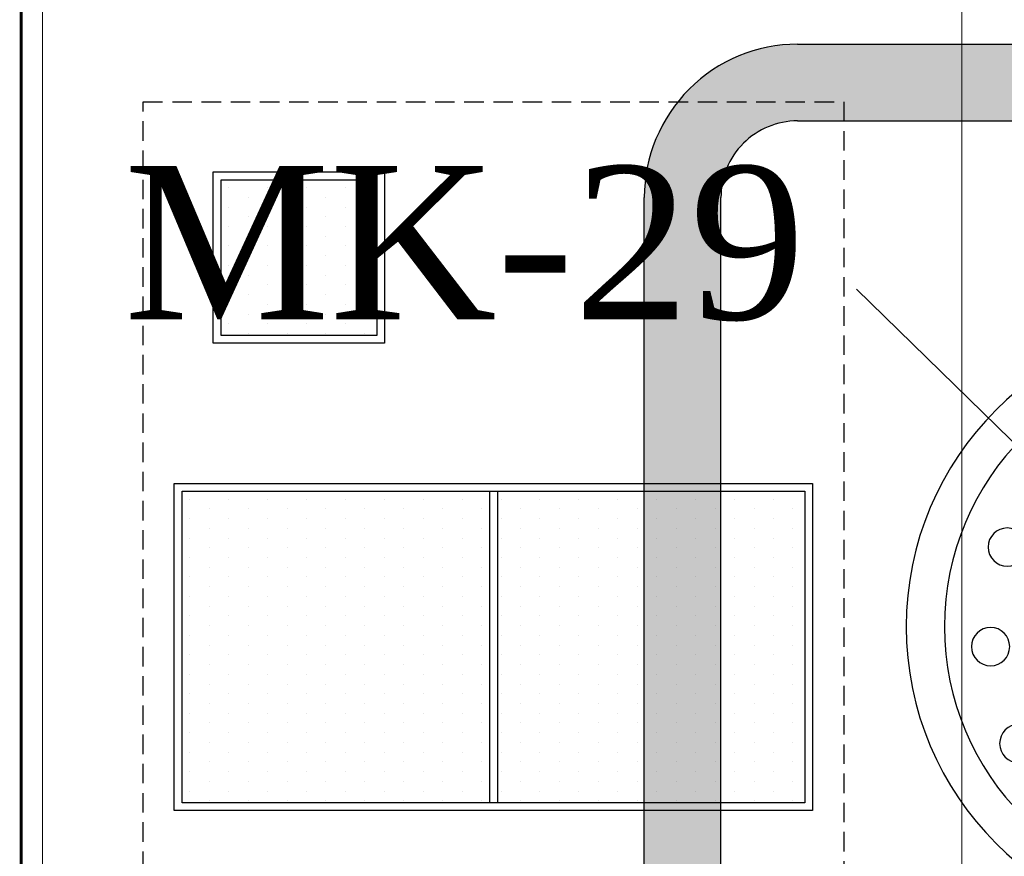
# Model space of a CAD drawing. Header units: millimetres. Extents: x 1277566 to 1493426, y 1039116 to 1145896.
# Tile 123 of 151: x 1402946 to 1403267, y 1136034 to 1136307. Entities that reach past the tile are written whole.
import ezdxf

# ---------------------------------------------------------------- set-up
doc = ezdxf.new("R2010")
doc.units = ezdxf.units.MM
doc.linetypes.add('Hidden', pattern=[9.524999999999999, 6.35, -3.175])
for name, color, linetype, lineweight in [('CKD Dimensions', 3, 'Continuous', 0), ('CKD Equipments', 252, 'Continuous', 0), ('L6', 252, 'Continuous', 13)]:
    doc.layers.add(name, color=color, linetype=linetype, lineweight=lineweight)
for name, color, linetype in [('CKD Plumbing', 6, 'Continuous'), ('CON', 3, 'Continuous'), ('EQUI.', 4, 'Continuous'), ('Equipment Name', 8, 'Continuous')]:
    doc.layers.add(name, color=color, linetype=linetype)
doc.styles.add('CKD_Dimension Text', font='BOOKOS.TTF')

# ---------------------------------------------------------------- blocks, each defined once
blk = doc.blocks.new('G$C92792038')
at = {"layer": 'CKD Dimensions'}
h = blk.add_hatch(color=61, dxfattribs=at)
h.dxf.hatch_style = 1
edge = h.paths.add_edge_path()
edge.add_line((50, 400.0000000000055), (300, 400.0000000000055))
edge.add_arc((300, 350.0000000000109), 50, 359.99999999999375, 90, ccw=False)
edge.add_line((350, 350.0000000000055), (350, 50.00000000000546))
edge.add_arc((300, 50), 49.99999999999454, 269.99999999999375, 360, ccw=False)
edge.add_line((300, 5.456968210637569e-12), (50, 5.456968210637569e-12))
edge.add_arc((50, 50), 50, 179.9999999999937, 270, ccw=False)
edge.add_line((0, 50.00000000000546), (0, 350.0000000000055))
edge.add_arc((50, 350.0000000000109), 49.99999999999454, 89.99999999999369, 180, ccw=False)
edge = h.paths.add_edge_path(flags=16)
edge.add_arc((299.9999999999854, 50.00000000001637), 25.00000000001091, 270.0000000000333, 359.999999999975)
edge.add_line((325, 50.00000000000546), (325, 350.0000000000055))
edge.add_arc((299.9999999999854, 349.9999999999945), 25.00000000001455, 0, 89.99999999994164)
edge.add_line((300, 375.0000000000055), (50, 375.0000000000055))
edge.add_arc((50.00000000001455, 349.9999999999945), 25.00000000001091, 90.00000000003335, 179.999999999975)
edge.add_line((25, 350.0000000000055), (25, 50.00000000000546))
edge.add_arc((50.00000000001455, 50.00000000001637), 25.00000000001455, 180, 269.9999999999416)
edge.add_line((50, 25.00000000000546), (300, 25.00000000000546))
at = {"layer": 'EQUI.'}
for p, q in [((325, 350.0000000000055), (325, 50.00000000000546)), ((350, 350.0000000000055), (350, 50.00000000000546)), ((300, 25.00000000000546), (50, 25.00000000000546)), ((300, 5.456968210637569e-12), (50, 5.456968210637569e-12))]:
    blk.add_line(p, q, dxfattribs=at)
blk.add_lwpolyline([(280.8000880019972, 79.89890073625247), (184.6289571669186, 173.7314953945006)], dxfattribs=at)
blk.add_lwpolyline([(280.8000880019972, 79.89890073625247), (184.6289571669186, 173.7314953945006)], dxfattribs=at)
blk.add_lwpolyline([(280.8000880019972, 79.89890073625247), (184.6289571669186, 173.7314953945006)], dxfattribs=at)
blk.add_lwpolyline([(280.8000880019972, 79.89890073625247), (184.6289571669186, 173.7314953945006)], dxfattribs=at)
for radius in [50, 25]:
    blk.add_arc((300, 50.00000000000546), radius, 270, 0, dxfattribs=at)
blk = doc.blocks.new('*X78')
at = {"color": 0}
for p, q in [((9.2375, 3.675), (9.2375, 3.675)), ((9.262500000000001, 3.675), (9.262500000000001, 3.675)), ((9.287500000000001, 3.675), (9.287500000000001, 3.675)), ((9.312500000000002, 3.675), (9.312500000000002, 3.675)), ((9.337500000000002, 3.675), (9.337500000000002, 3.675)), ((9.362500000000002, 3.675), (9.362500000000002, 3.675)), ((9.387500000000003, 3.675), (9.387500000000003, 3.675)), ((9.412500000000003, 3.675), (9.412500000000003, 3.675)), ((9.437500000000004, 3.675), (9.437500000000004, 3.675)), ((9.462500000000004, 3.675), (9.462500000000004, 3.675)), ((9.487500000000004, 3.675), (9.487500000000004, 3.675)), ((9.512500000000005, 3.675), (9.512500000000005, 3.675)), ((9.537500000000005, 3.675), (9.537500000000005, 3.675)), ((9.562500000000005, 3.675), (9.562500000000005, 3.675)), ((9.587500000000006, 3.675), (9.587500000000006, 3.675)), ((9.612500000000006, 3.675), (9.612500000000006, 3.675)), ((9.225, 3.65), (9.225, 3.65)), ((9.25, 3.65), (9.25, 3.65)), ((9.275, 3.65), (9.275, 3.65)), ((9.3, 3.65), (9.3, 3.65)), ((9.325000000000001, 3.65), (9.325000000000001, 3.65)), ((9.350000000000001, 3.65), (9.350000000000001, 3.65)), ((9.375000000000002, 3.65), (9.375000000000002, 3.65)), ((9.400000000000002, 3.65), (9.400000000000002, 3.65)), ((9.425000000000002, 3.65), (9.425000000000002, 3.65)), ((9.450000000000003, 3.65), (9.450000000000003, 3.65)), ((9.475000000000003, 3.65), (9.475000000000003, 3.65)), ((9.500000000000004, 3.65), (9.500000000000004, 3.65)), ((9.525000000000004, 3.65), (9.525000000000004, 3.65)), ((9.550000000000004, 3.65), (9.550000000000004, 3.65)), ((9.575000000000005, 3.65), (9.575000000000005, 3.65)), ((9.600000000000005, 3.65), (9.600000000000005, 3.65)), ((9.2375, 3.625), (9.2375, 3.625)), ((9.262500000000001, 3.625), (9.262500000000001, 3.625)), ((9.287500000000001, 3.625), (9.287500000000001, 3.625)), ((9.312500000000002, 3.625), (9.312500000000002, 3.625)), ((9.337500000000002, 3.625), (9.337500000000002, 3.625)), ((9.362500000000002, 3.625), (9.362500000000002, 3.625)), ((9.387500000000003, 3.625), (9.387500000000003, 3.625)), ((9.412500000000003, 3.625), (9.412500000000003, 3.625)), ((9.437500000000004, 3.625), (9.437500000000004, 3.625)), ((9.462500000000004, 3.625), (9.462500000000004, 3.625)), ((9.487500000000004, 3.625), (9.487500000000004, 3.625)), ((9.512500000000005, 3.625), (9.512500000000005, 3.625)), ((9.537500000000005, 3.625), (9.537500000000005, 3.625)), ((9.562500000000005, 3.625), (9.562500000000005, 3.625)), ((9.587500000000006, 3.625), (9.587500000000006, 3.625)), ((9.612500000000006, 3.625), (9.612500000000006, 3.625)), ((9.225, 3.6), (9.225, 3.6)), ((9.25, 3.6), (9.25, 3.6)), ((9.275, 3.6), (9.275, 3.6)), ((9.3, 3.6), (9.3, 3.6)), ((9.325000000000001, 3.6), (9.325000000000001, 3.6)), ((9.350000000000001, 3.6), (9.350000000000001, 3.6)), ((9.375000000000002, 3.6), (9.375000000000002, 3.6)), ((9.400000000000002, 3.6), (9.400000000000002, 3.6)), ((9.425000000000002, 3.6), (9.425000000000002, 3.6)), ((9.450000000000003, 3.6), (9.450000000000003, 3.6)), ((9.475000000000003, 3.6), (9.475000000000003, 3.6)), ((9.500000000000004, 3.6), (9.500000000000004, 3.6)), ((9.525000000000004, 3.6), (9.525000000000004, 3.6)), ((9.550000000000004, 3.6), (9.550000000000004, 3.6)), ((9.575000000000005, 3.6), (9.575000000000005, 3.6)), ((9.600000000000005, 3.6), (9.600000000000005, 3.6)), ((9.2375, 3.575), (9.2375, 3.575)), ((9.262500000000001, 3.575), (9.262500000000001, 3.575)), ((9.287500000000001, 3.575), (9.287500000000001, 3.575)), ((9.312500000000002, 3.575), (9.312500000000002, 3.575)), ((9.337500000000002, 3.575), (9.337500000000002, 3.575)), ((9.362500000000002, 3.575), (9.362500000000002, 3.575)), ((9.387500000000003, 3.575), (9.387500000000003, 3.575)), ((9.412500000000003, 3.575), (9.412500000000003, 3.575)), ((9.437500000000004, 3.575), (9.437500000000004, 3.575)), ((9.462500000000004, 3.575), (9.462500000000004, 3.575)), ((9.487500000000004, 3.575), (9.487500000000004, 3.575)), ((9.512500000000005, 3.575), (9.512500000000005, 3.575)), ((9.537500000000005, 3.575), (9.537500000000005, 3.575)), ((9.562500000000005, 3.575), (9.562500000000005, 3.575)), ((9.587500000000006, 3.575), (9.587500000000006, 3.575)), ((9.612500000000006, 3.575), (9.612500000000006, 3.575)), ((9.225000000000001, 3.55), (9.225000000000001, 3.55)), ((9.250000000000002, 3.55), (9.250000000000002, 3.55)), ((9.275000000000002, 3.55), (9.275000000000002, 3.55)), ((9.300000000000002, 3.55), (9.300000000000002, 3.55)), ((9.325000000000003, 3.55), (9.325000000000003, 3.55)), ((9.350000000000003, 3.55), (9.350000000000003, 3.55)), ((9.375000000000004, 3.55), (9.375000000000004, 3.55)), ((9.400000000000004, 3.55), (9.400000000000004, 3.55)), ((9.425000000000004, 3.55), (9.425000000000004, 3.55)), ((9.450000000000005, 3.55), (9.450000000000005, 3.55)), ((9.475000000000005, 3.55), (9.475000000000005, 3.55)), ((9.500000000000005, 3.55), (9.500000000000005, 3.55)), ((9.525000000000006, 3.55), (9.525000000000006, 3.55)), ((9.550000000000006, 3.55), (9.550000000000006, 3.55)), ((9.575000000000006, 3.55), (9.575000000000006, 3.55)), ((9.600000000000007, 3.55), (9.600000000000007, 3.55)), ((9.2375, 3.525000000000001), (9.2375, 3.525000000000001)), ((9.262500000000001, 3.525000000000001), (9.262500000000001, 3.525000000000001)), ((9.287500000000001, 3.525000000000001), (9.287500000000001, 3.525000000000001)), ((9.312500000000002, 3.525000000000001), (9.312500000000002, 3.525000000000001)), ((9.337500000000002, 3.525000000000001), (9.337500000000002, 3.525000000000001)), ((9.362500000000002, 3.525000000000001), (9.362500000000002, 3.525000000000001)), ((9.387500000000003, 3.525000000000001), (9.387500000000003, 3.525000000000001)), ((9.412500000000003, 3.525000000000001), (9.412500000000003, 3.525000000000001)), ((9.437500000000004, 3.525000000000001), (9.437500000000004, 3.525000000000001)), ((9.462500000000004, 3.525000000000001), (9.462500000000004, 3.525000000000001)), ((9.487500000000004, 3.525000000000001), (9.487500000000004, 3.525000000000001)), ((9.512500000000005, 3.525000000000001), (9.512500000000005, 3.525000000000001)), ((9.537500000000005, 3.525000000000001), (9.537500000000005, 3.525000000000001)), ((9.562500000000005, 3.525000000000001), (9.562500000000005, 3.525000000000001)), ((9.587500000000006, 3.525000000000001), (9.587500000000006, 3.525000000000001)), ((9.612500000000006, 3.525000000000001), (9.612500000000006, 3.525000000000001)), ((9.225, 3.5), (9.225, 3.5)), ((9.25, 3.5), (9.25, 3.5)), ((9.275, 3.5), (9.275, 3.5)), ((9.3, 3.5), (9.3, 3.5)), ((9.325000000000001, 3.5), (9.325000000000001, 3.5)), ((9.350000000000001, 3.5), (9.350000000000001, 3.5)), ((9.375000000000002, 3.5), (9.375000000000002, 3.5)), ((9.400000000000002, 3.5), (9.400000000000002, 3.5)), ((9.425000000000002, 3.5), (9.425000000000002, 3.5)), ((9.450000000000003, 3.5), (9.450000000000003, 3.5)), ((9.475000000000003, 3.5), (9.475000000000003, 3.5)), ((9.500000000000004, 3.5), (9.500000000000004, 3.5)), ((9.525000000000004, 3.5), (9.525000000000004, 3.5)), ((9.550000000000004, 3.5), (9.550000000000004, 3.5)), ((9.575000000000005, 3.5), (9.575000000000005, 3.5)), ((9.600000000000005, 3.5), (9.600000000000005, 3.5)), ((9.2375, 3.475), (9.2375, 3.475)), ((9.262500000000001, 3.475), (9.262500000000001, 3.475)), ((9.287500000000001, 3.475), (9.287500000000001, 3.475)), ((9.312500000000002, 3.475), (9.312500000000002, 3.475)), ((9.337500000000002, 3.475), (9.337500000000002, 3.475)), ((9.362500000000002, 3.475), (9.362500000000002, 3.475)), ((9.387500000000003, 3.475), (9.387500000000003, 3.475)), ((9.412500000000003, 3.475), (9.412500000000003, 3.475)), ((9.437500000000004, 3.475), (9.437500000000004, 3.475)), ((9.462500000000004, 3.475), (9.462500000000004, 3.475)), ((9.487500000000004, 3.475), (9.487500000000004, 3.475)), ((9.512500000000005, 3.475), (9.512500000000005, 3.475)), ((9.537500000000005, 3.475), (9.537500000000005, 3.475)), ((9.562500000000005, 3.475), (9.562500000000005, 3.475)), ((9.587500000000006, 3.475), (9.587500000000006, 3.475)), ((9.612500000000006, 3.475), (9.612500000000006, 3.475)), ((9.225, 3.45), (9.225, 3.45)), ((9.25, 3.45), (9.25, 3.45)), ((9.275, 3.45), (9.275, 3.45)), ((9.3, 3.45), (9.3, 3.45)), ((9.325000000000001, 3.45), (9.325000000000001, 3.45)), ((9.350000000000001, 3.45), (9.350000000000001, 3.45)), ((9.375000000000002, 3.45), (9.375000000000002, 3.45)), ((9.400000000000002, 3.45), (9.400000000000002, 3.45)), ((9.425000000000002, 3.45), (9.425000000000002, 3.45)), ((9.450000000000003, 3.45), (9.450000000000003, 3.45)), ((9.475000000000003, 3.45), (9.475000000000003, 3.45)), ((9.500000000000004, 3.45), (9.500000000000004, 3.45)), ((9.525000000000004, 3.45), (9.525000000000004, 3.45)), ((9.550000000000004, 3.45), (9.550000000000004, 3.45)), ((9.575000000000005, 3.45), (9.575000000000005, 3.45)), ((9.600000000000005, 3.45), (9.600000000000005, 3.45)), ((9.2375, 3.425), (9.2375, 3.425)), ((9.262500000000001, 3.425), (9.262500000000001, 3.425)), ((9.287500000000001, 3.425), (9.287500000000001, 3.425)), ((9.312500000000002, 3.425), (9.312500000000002, 3.425)), ((9.337500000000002, 3.425), (9.337500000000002, 3.425)), ((9.362500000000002, 3.425), (9.362500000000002, 3.425)), ((9.387500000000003, 3.425), (9.387500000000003, 3.425)), ((9.412500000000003, 3.425), (9.412500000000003, 3.425)), ((9.437500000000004, 3.425), (9.437500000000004, 3.425)), ((9.462500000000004, 3.425), (9.462500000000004, 3.425)), ((9.487500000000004, 3.425), (9.487500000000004, 3.425)), ((9.512500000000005, 3.425), (9.512500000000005, 3.425)), ((9.537500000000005, 3.425), (9.537500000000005, 3.425)), ((9.562500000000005, 3.425), (9.562500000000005, 3.425)), ((9.587500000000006, 3.425), (9.587500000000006, 3.425)), ((9.612500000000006, 3.425), (9.612500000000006, 3.425)), ((9.225, 3.4), (9.225, 3.4)), ((9.25, 3.4), (9.25, 3.4)), ((9.275, 3.4), (9.275, 3.4)), ((9.3, 3.4), (9.3, 3.4)), ((9.325000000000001, 3.4), (9.325000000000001, 3.4)), ((9.350000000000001, 3.4), (9.350000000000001, 3.4)), ((9.375000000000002, 3.4), (9.375000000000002, 3.4)), ((9.400000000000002, 3.4), (9.400000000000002, 3.4)), ((9.425000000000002, 3.4), (9.425000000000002, 3.4)), ((9.450000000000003, 3.4), (9.450000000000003, 3.4)), ((9.475000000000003, 3.4), (9.475000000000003, 3.4)), ((9.500000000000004, 3.4), (9.500000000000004, 3.4)), ((9.525000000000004, 3.4), (9.525000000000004, 3.4)), ((9.550000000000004, 3.4), (9.550000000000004, 3.4)), ((9.575000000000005, 3.4), (9.575000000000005, 3.4)), ((9.600000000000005, 3.4), (9.600000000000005, 3.4)), ((9.2375, 3.375), (9.2375, 3.375)), ((9.262500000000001, 3.375), (9.262500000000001, 3.375)), ((9.287500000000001, 3.375), (9.287500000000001, 3.375)), ((9.312500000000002, 3.375), (9.312500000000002, 3.375)), ((9.337500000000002, 3.375), (9.337500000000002, 3.375)), ((9.362500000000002, 3.375), (9.362500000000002, 3.375)), ((9.387500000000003, 3.375), (9.387500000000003, 3.375)), ((9.412500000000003, 3.375), (9.412500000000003, 3.375)), ((9.437500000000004, 3.375), (9.437500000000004, 3.375)), ((9.462500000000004, 3.375), (9.462500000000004, 3.375)), ((9.487500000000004, 3.375), (9.487500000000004, 3.375)), ((9.512500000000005, 3.375), (9.512500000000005, 3.375)), ((9.537500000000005, 3.375), (9.537500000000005, 3.375)), ((9.562500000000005, 3.375), (9.562500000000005, 3.375)), ((9.587500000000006, 3.375), (9.587500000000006, 3.375)), ((9.612500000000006, 3.375), (9.612500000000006, 3.375)), ((9.225, 3.35), (9.225, 3.35)), ((9.25, 3.35), (9.25, 3.35)), ((9.275, 3.35), (9.275, 3.35)), ((9.3, 3.35), (9.3, 3.35)), ((9.325000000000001, 3.35), (9.325000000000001, 3.35)), ((9.350000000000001, 3.35), (9.350000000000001, 3.35)), ((9.375000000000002, 3.35), (9.375000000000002, 3.35)), ((9.400000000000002, 3.35), (9.400000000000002, 3.35)), ((9.425000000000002, 3.35), (9.425000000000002, 3.35)), ((9.450000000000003, 3.35), (9.450000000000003, 3.35)), ((9.475000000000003, 3.35), (9.475000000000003, 3.35)), ((9.500000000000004, 3.35), (9.500000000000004, 3.35)), ((9.525000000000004, 3.35), (9.525000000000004, 3.35)), ((9.550000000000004, 3.35), (9.550000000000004, 3.35)), ((9.575000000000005, 3.35), (9.575000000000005, 3.35)), ((9.600000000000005, 3.35), (9.600000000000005, 3.35)), ((9.2375, 3.325), (9.2375, 3.325)), ((9.262500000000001, 3.325), (9.262500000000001, 3.325)), ((9.287500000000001, 3.325), (9.287500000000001, 3.325)), ((9.312500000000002, 3.325), (9.312500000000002, 3.325)), ((9.337500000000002, 3.325), (9.337500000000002, 3.325)), ((9.362500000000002, 3.325), (9.362500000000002, 3.325)), ((9.387500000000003, 3.325), (9.387500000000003, 3.325)), ((9.412500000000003, 3.325), (9.412500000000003, 3.325)), ((9.437500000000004, 3.325), (9.437500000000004, 3.325)), ((9.462500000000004, 3.325), (9.462500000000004, 3.325)), ((9.487500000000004, 3.325), (9.487500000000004, 3.325)), ((9.512500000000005, 3.325), (9.512500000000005, 3.325)), ((9.537500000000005, 3.325), (9.537500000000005, 3.325)), ((9.562500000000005, 3.325), (9.562500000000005, 3.325)), ((9.587500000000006, 3.325), (9.587500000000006, 3.325)), ((9.612500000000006, 3.325), (9.612500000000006, 3.325)), ((9.225000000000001, 3.3), (9.225000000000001, 3.3)), ((9.250000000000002, 3.3), (9.250000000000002, 3.3)), ((9.275000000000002, 3.3), (9.275000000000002, 3.3)), ((9.300000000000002, 3.3), (9.300000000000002, 3.3)), ((9.325000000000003, 3.3), (9.325000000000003, 3.3)), ((9.350000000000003, 3.3), (9.350000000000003, 3.3)), ((9.375000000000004, 3.3), (9.375000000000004, 3.3)), ((9.400000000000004, 3.3), (9.400000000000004, 3.3)), ((9.425000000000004, 3.3), (9.425000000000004, 3.3)), ((9.450000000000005, 3.3), (9.450000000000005, 3.3)), ((9.475000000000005, 3.3), (9.475000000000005, 3.3)), ((9.500000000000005, 3.3), (9.500000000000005, 3.3)), ((9.525000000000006, 3.3), (9.525000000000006, 3.3)), ((9.550000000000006, 3.3), (9.550000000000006, 3.3)), ((9.575000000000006, 3.3), (9.575000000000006, 3.3)), ((9.600000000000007, 3.3), (9.600000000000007, 3.3)), ((9.2375, 3.275), (9.2375, 3.275)), ((9.262500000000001, 3.275), (9.262500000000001, 3.275)), ((9.287500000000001, 3.275), (9.287500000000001, 3.275)), ((9.312500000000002, 3.275), (9.312500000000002, 3.275)), ((9.337500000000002, 3.275), (9.337500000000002, 3.275)), ((9.362500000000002, 3.275), (9.362500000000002, 3.275)), ((9.387500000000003, 3.275), (9.387500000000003, 3.275)), ((9.412500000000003, 3.275), (9.412500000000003, 3.275)), ((9.437500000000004, 3.275), (9.437500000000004, 3.275)), ((9.462500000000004, 3.275), (9.462500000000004, 3.275)), ((9.487500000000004, 3.275), (9.487500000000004, 3.275)), ((9.512500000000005, 3.275), (9.512500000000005, 3.275)), ((9.537500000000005, 3.275), (9.537500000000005, 3.275)), ((9.562500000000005, 3.275), (9.562500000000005, 3.275)), ((9.587500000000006, 3.275), (9.587500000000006, 3.275)), ((9.612500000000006, 3.275), (9.612500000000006, 3.275)), ((9.225, 3.25), (9.225, 3.25)), ((9.25, 3.25), (9.25, 3.25)), ((9.275, 3.25), (9.275, 3.25)), ((9.3, 3.25), (9.3, 3.25)), ((9.325000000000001, 3.25), (9.325000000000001, 3.25)), ((9.350000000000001, 3.25), (9.350000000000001, 3.25)), ((9.375000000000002, 3.25), (9.375000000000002, 3.25)), ((9.400000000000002, 3.25), (9.400000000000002, 3.25)), ((9.425000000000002, 3.25), (9.425000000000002, 3.25)), ((9.450000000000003, 3.25), (9.450000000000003, 3.25)), ((9.475000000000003, 3.25), (9.475000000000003, 3.25)), ((9.500000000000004, 3.25), (9.500000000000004, 3.25)), ((9.525000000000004, 3.25), (9.525000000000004, 3.25)), ((9.550000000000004, 3.25), (9.550000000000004, 3.25)), ((9.575000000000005, 3.25), (9.575000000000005, 3.25)), ((9.600000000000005, 3.25), (9.600000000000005, 3.25)), ((9.2375, 3.225), (9.2375, 3.225)), ((9.262500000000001, 3.225), (9.262500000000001, 3.225)), ((9.287500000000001, 3.225), (9.287500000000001, 3.225)), ((9.312500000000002, 3.225), (9.312500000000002, 3.225)), ((9.337500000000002, 3.225), (9.337500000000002, 3.225)), ((9.362500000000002, 3.225), (9.362500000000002, 3.225)), ((9.387500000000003, 3.225), (9.387500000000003, 3.225)), ((9.412500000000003, 3.225), (9.412500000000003, 3.225)), ((9.437500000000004, 3.225), (9.437500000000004, 3.225)), ((9.462500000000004, 3.225), (9.462500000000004, 3.225)), ((9.487500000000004, 3.225), (9.487500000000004, 3.225)), ((9.512500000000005, 3.225), (9.512500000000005, 3.225)), ((9.537500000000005, 3.225), (9.537500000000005, 3.225)), ((9.562500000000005, 3.225), (9.562500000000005, 3.225)), ((9.587500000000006, 3.225), (9.587500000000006, 3.225)), ((9.612500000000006, 3.225), (9.612500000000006, 3.225)), ((9.225, 3.2), (9.225, 3.2)), ((9.25, 3.2), (9.25, 3.2)), ((9.275, 3.2), (9.275, 3.2)), ((9.3, 3.2), (9.3, 3.2)), ((9.325000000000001, 3.2), (9.325000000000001, 3.2)), ((9.350000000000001, 3.2), (9.350000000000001, 3.2)), ((9.375000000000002, 3.2), (9.375000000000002, 3.2)), ((9.400000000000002, 3.2), (9.400000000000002, 3.2)), ((9.425000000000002, 3.2), (9.425000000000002, 3.2)), ((9.450000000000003, 3.2), (9.450000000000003, 3.2)), ((9.475000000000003, 3.2), (9.475000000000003, 3.2)), ((9.500000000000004, 3.2), (9.500000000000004, 3.2)), ((9.525000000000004, 3.2), (9.525000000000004, 3.2)), ((9.550000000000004, 3.2), (9.550000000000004, 3.2)), ((9.575000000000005, 3.2), (9.575000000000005, 3.2)), ((9.600000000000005, 3.2), (9.600000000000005, 3.2)), ((9.2375, 3.175), (9.2375, 3.175)), ((9.262500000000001, 3.175), (9.262500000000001, 3.175)), ((9.287500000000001, 3.175), (9.287500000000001, 3.175)), ((9.312500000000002, 3.175), (9.312500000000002, 3.175)), ((9.337500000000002, 3.175), (9.337500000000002, 3.175)), ((9.362500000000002, 3.175), (9.362500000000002, 3.175)), ((9.387500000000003, 3.175), (9.387500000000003, 3.175)), ((9.412500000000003, 3.175), (9.412500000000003, 3.175)), ((9.437500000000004, 3.175), (9.437500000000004, 3.175)), ((9.462500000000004, 3.175), (9.462500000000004, 3.175)), ((9.487500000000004, 3.175), (9.487500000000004, 3.175)), ((9.512500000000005, 3.175), (9.512500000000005, 3.175)), ((9.537500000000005, 3.175), (9.537500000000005, 3.175)), ((9.562500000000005, 3.175), (9.562500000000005, 3.175)), ((9.587500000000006, 3.175), (9.587500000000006, 3.175)), ((9.612500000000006, 3.175), (9.612500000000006, 3.175)), ((9.225, 3.15), (9.225, 3.15)), ((9.25, 3.15), (9.25, 3.15)), ((9.275, 3.15), (9.275, 3.15)), ((9.3, 3.15), (9.3, 3.15)), ((9.325000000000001, 3.15), (9.325000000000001, 3.15)), ((9.350000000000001, 3.15), (9.350000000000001, 3.15)), ((9.375000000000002, 3.15), (9.375000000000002, 3.15)), ((9.400000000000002, 3.15), (9.400000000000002, 3.15)), ((9.425000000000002, 3.15), (9.425000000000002, 3.15)), ((9.450000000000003, 3.15), (9.450000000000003, 3.15)), ((9.475000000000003, 3.15), (9.475000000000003, 3.15)), ((9.500000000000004, 3.15), (9.500000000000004, 3.15)), ((9.525000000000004, 3.15), (9.525000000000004, 3.15)), ((9.550000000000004, 3.15), (9.550000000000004, 3.15)), ((9.575000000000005, 3.15), (9.575000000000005, 3.15)), ((9.600000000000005, 3.15), (9.600000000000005, 3.15)), ((9.2375, 3.125), (9.2375, 3.125)), ((9.262500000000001, 3.125), (9.262500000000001, 3.125)), ((9.287500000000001, 3.125), (9.287500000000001, 3.125)), ((9.312500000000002, 3.125), (9.312500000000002, 3.125)), ((9.337500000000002, 3.125), (9.337500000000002, 3.125)), ((9.362500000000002, 3.125), (9.362500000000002, 3.125)), ((9.387500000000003, 3.125), (9.387500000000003, 3.125)), ((9.412500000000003, 3.125), (9.412500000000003, 3.125)), ((9.437500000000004, 3.125), (9.437500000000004, 3.125)), ((9.462500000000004, 3.125), (9.462500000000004, 3.125)), ((9.487500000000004, 3.125), (9.487500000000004, 3.125)), ((9.512500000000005, 3.125), (9.512500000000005, 3.125)), ((9.537500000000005, 3.125), (9.537500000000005, 3.125)), ((9.562500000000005, 3.125), (9.562500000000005, 3.125)), ((9.587500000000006, 3.125), (9.587500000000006, 3.125)), ((9.612500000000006, 3.125), (9.612500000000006, 3.125)), ((9.225, 3.1), (9.225, 3.1)), ((9.25, 3.1), (9.25, 3.1)), ((9.275, 3.1), (9.275, 3.1)), ((9.3, 3.1), (9.3, 3.1)), ((9.325000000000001, 3.1), (9.325000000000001, 3.1)), ((9.350000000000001, 3.1), (9.350000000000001, 3.1)), ((9.375000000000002, 3.1), (9.375000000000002, 3.1)), ((9.400000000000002, 3.1), (9.400000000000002, 3.1)), ((9.425000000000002, 3.1), (9.425000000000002, 3.1)), ((9.450000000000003, 3.1), (9.450000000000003, 3.1)), ((9.475000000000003, 3.1), (9.475000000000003, 3.1)), ((9.500000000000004, 3.1), (9.500000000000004, 3.1)), ((9.525000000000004, 3.1), (9.525000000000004, 3.1)), ((9.550000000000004, 3.1), (9.550000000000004, 3.1)), ((9.575000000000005, 3.1), (9.575000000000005, 3.1)), ((9.600000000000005, 3.1), (9.600000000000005, 3.1)), ((9.2375, 3.075), (9.2375, 3.075)), ((9.262500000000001, 3.075), (9.262500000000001, 3.075)), ((9.287500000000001, 3.075), (9.287500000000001, 3.075)), ((9.312500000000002, 3.075), (9.312500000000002, 3.075)), ((9.337500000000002, 3.075), (9.337500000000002, 3.075)), ((9.362500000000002, 3.075), (9.362500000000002, 3.075)), ((9.387500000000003, 3.075), (9.387500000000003, 3.075)), ((9.412500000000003, 3.075), (9.412500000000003, 3.075)), ((9.437500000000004, 3.075), (9.437500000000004, 3.075)), ((9.462500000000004, 3.075), (9.462500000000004, 3.075)), ((9.487500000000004, 3.075), (9.487500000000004, 3.075)), ((9.512500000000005, 3.075), (9.512500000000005, 3.075)), ((9.537500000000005, 3.075), (9.537500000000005, 3.075)), ((9.562500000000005, 3.075), (9.562500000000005, 3.075)), ((9.587500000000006, 3.075), (9.587500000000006, 3.075)), ((9.612500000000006, 3.075), (9.612500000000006, 3.075)), ((9.225000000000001, 3.05), (9.225000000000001, 3.05)), ((9.250000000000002, 3.05), (9.250000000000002, 3.05)), ((9.275000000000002, 3.05), (9.275000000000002, 3.05)), ((9.300000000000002, 3.05), (9.300000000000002, 3.05)), ((9.325000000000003, 3.05), (9.325000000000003, 3.05)), ((9.350000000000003, 3.05), (9.350000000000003, 3.05)), ((9.375000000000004, 3.05), (9.375000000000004, 3.05)), ((9.400000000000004, 3.05), (9.400000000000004, 3.05)), ((9.425000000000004, 3.05), (9.425000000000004, 3.05)), ((9.450000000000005, 3.05), (9.450000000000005, 3.05)), ((9.475000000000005, 3.05), (9.475000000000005, 3.05)), ((9.500000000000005, 3.05), (9.500000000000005, 3.05)), ((9.525000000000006, 3.05), (9.525000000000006, 3.05)), ((9.550000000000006, 3.05), (9.550000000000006, 3.05)), ((9.575000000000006, 3.05), (9.575000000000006, 3.05)), ((9.600000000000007, 3.05), (9.600000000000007, 3.05)), ((9.2375, 3.025000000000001), (9.2375, 3.025000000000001)), ((9.262500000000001, 3.025000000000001), (9.262500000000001, 3.025000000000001)), ((9.287500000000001, 3.025000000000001), (9.287500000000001, 3.025000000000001)), ((9.312500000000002, 3.025000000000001), (9.312500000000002, 3.025000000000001)), ((9.337500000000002, 3.025000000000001), (9.337500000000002, 3.025000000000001)), ((9.362500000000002, 3.025000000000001), (9.362500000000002, 3.025000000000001)), ((9.387500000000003, 3.025000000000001), (9.387500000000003, 3.025000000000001)), ((9.412500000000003, 3.025000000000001), (9.412500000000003, 3.025000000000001)), ((9.437500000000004, 3.025000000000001), (9.437500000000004, 3.025000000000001)), ((9.462500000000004, 3.025000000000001), (9.462500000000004, 3.025000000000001)), ((9.487500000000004, 3.025000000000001), (9.487500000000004, 3.025000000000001)), ((9.512500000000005, 3.025000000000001), (9.512500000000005, 3.025000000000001)), ((9.537500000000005, 3.025000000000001), (9.537500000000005, 3.025000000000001)), ((9.562500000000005, 3.025000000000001), (9.562500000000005, 3.025000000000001)), ((9.587500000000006, 3.025000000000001), (9.587500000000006, 3.025000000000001)), ((9.612500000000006, 3.025000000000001), (9.612500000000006, 3.025000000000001)), ((9.225, 3), (9.225, 3)), ((9.25, 3), (9.25, 3)), ((9.275, 3), (9.275, 3)), ((9.3, 3), (9.3, 3)), ((9.325000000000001, 3), (9.325000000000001, 3)), ((9.350000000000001, 3), (9.350000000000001, 3)), ((9.375000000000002, 3), (9.375000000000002, 3)), ((9.400000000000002, 3), (9.400000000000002, 3)), ((9.425000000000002, 3), (9.425000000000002, 3)), ((9.450000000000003, 3), (9.450000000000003, 3)), ((9.475000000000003, 3), (9.475000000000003, 3)), ((9.500000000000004, 3), (9.500000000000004, 3)), ((9.525000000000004, 3), (9.525000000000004, 3)), ((9.550000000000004, 3), (9.550000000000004, 3)), ((9.575000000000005, 3), (9.575000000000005, 3)), ((9.600000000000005, 3), (9.600000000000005, 3)), ((9.2375, 2.975), (9.2375, 2.975)), ((9.262500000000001, 2.975), (9.262500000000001, 2.975)), ((9.287500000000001, 2.975), (9.287500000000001, 2.975)), ((9.312500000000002, 2.975), (9.312500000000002, 2.975)), ((9.337500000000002, 2.975), (9.337500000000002, 2.975)), ((9.362500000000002, 2.975), (9.362500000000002, 2.975)), ((9.387500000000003, 2.975), (9.387500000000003, 2.975)), ((9.412500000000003, 2.975), (9.412500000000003, 2.975)), ((9.437500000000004, 2.975), (9.437500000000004, 2.975)), ((9.462500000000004, 2.975), (9.462500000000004, 2.975)), ((9.487500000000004, 2.975), (9.487500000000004, 2.975)), ((9.512500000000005, 2.975), (9.512500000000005, 2.975)), ((9.537500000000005, 2.975), (9.537500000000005, 2.975)), ((9.562500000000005, 2.975), (9.562500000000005, 2.975)), ((9.587500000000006, 2.975), (9.587500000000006, 2.975)), ((9.612500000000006, 2.975), (9.612500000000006, 2.975)), ((9.225, 2.95), (9.225, 2.95)), ((9.25, 2.95), (9.25, 2.95)), ((9.275, 2.95), (9.275, 2.95)), ((9.3, 2.95), (9.3, 2.95)), ((9.325000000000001, 2.95), (9.325000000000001, 2.95)), ((9.350000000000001, 2.95), (9.350000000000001, 2.95)), ((9.375000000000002, 2.95), (9.375000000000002, 2.95)), ((9.400000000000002, 2.95), (9.400000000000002, 2.95)), ((9.425000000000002, 2.95), (9.425000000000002, 2.95)), ((9.450000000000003, 2.95), (9.450000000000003, 2.95)), ((9.475000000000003, 2.95), (9.475000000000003, 2.95)), ((9.500000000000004, 2.95), (9.500000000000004, 2.95)), ((9.525000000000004, 2.95), (9.525000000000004, 2.95)), ((9.550000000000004, 2.95), (9.550000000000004, 2.95)), ((9.575000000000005, 2.95), (9.575000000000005, 2.95)), ((9.600000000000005, 2.95), (9.600000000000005, 2.95)), ((9.2375, 2.925), (9.2375, 2.925)), ((9.262500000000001, 2.925), (9.262500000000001, 2.925)), ((9.287500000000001, 2.925), (9.287500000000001, 2.925)), ((9.312500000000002, 2.925), (9.312500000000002, 2.925)), ((9.337500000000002, 2.925), (9.337500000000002, 2.925)), ((9.362500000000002, 2.925), (9.362500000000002, 2.925)), ((9.387500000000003, 2.925), (9.387500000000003, 2.925)), ((9.412500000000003, 2.925), (9.412500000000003, 2.925)), ((9.437500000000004, 2.925), (9.437500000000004, 2.925)), ((9.462500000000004, 2.925), (9.462500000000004, 2.925)), ((9.487500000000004, 2.925), (9.487500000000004, 2.925)), ((9.512500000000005, 2.925), (9.512500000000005, 2.925)), ((9.537500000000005, 2.925), (9.537500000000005, 2.925)), ((9.562500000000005, 2.925), (9.562500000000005, 2.925)), ((9.587500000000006, 2.925), (9.587500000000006, 2.925)), ((9.612500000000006, 2.925), (9.612500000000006, 2.925)), ((9.225, 2.9), (9.225, 2.9)), ((9.25, 2.9), (9.25, 2.9)), ((9.275, 2.9), (9.275, 2.9)), ((9.3, 2.9), (9.3, 2.9)), ((9.325000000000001, 2.9), (9.325000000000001, 2.9)), ((9.350000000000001, 2.9), (9.350000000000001, 2.9)), ((9.375000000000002, 2.9), (9.375000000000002, 2.9)), ((9.400000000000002, 2.9), (9.400000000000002, 2.9)), ((9.425000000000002, 2.9), (9.425000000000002, 2.9)), ((9.450000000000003, 2.9), (9.450000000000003, 2.9)), ((9.475000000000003, 2.9), (9.475000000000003, 2.9)), ((9.500000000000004, 2.9), (9.500000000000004, 2.9)), ((9.525000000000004, 2.9), (9.525000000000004, 2.9)), ((9.550000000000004, 2.9), (9.550000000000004, 2.9)), ((9.575000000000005, 2.9), (9.575000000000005, 2.9)), ((9.600000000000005, 2.9), (9.600000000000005, 2.9))]:
    blk.add_line(p, q, dxfattribs=at)
blk = doc.blocks.new('*X79')
at = {"color": 0}
for p, q in [((10.4375, 3.625), (10.4375, 3.625)), ((10.4625, 3.625), (10.4625, 3.625)), ((10.4875, 3.625), (10.4875, 3.625)), ((10.5125, 3.625), (10.5125, 3.625)), ((10.5375, 3.625), (10.5375, 3.625)), ((10.5625, 3.625), (10.5625, 3.625)), ((10.5875, 3.625), (10.5875, 3.625)), ((10.6125, 3.625), (10.6125, 3.625)), ((10.425, 3.6), (10.425, 3.6)), ((10.45, 3.6), (10.45, 3.6)), ((10.475, 3.6), (10.475, 3.6)), ((10.5, 3.6), (10.5, 3.6)), ((10.525, 3.6), (10.525, 3.6)), ((10.55, 3.6), (10.55, 3.6)), ((10.575, 3.6), (10.575, 3.6)), ((10.6, 3.6), (10.6, 3.6)), ((10.4375, 3.575), (10.4375, 3.575)), ((10.4625, 3.575), (10.4625, 3.575)), ((10.4875, 3.575), (10.4875, 3.575)), ((10.5125, 3.575), (10.5125, 3.575)), ((10.5375, 3.575), (10.5375, 3.575)), ((10.5625, 3.575), (10.5625, 3.575)), ((10.5875, 3.575), (10.5875, 3.575)), ((10.6125, 3.575), (10.6125, 3.575)), ((10.425, 3.55), (10.425, 3.55)), ((10.45, 3.55), (10.45, 3.55)), ((10.475, 3.55), (10.475, 3.55)), ((10.5, 3.55), (10.5, 3.55)), ((10.525, 3.55), (10.525, 3.55)), ((10.55, 3.55), (10.55, 3.55)), ((10.575, 3.55), (10.575, 3.55)), ((10.6, 3.55), (10.6, 3.55)), ((10.4375, 3.525), (10.4375, 3.525)), ((10.4625, 3.525), (10.4625, 3.525)), ((10.4875, 3.525), (10.4875, 3.525)), ((10.5125, 3.525), (10.5125, 3.525)), ((10.5375, 3.525), (10.5375, 3.525)), ((10.5625, 3.525), (10.5625, 3.525)), ((10.5875, 3.525), (10.5875, 3.525)), ((10.6125, 3.525), (10.6125, 3.525)), ((10.425, 3.5), (10.425, 3.5)), ((10.45, 3.5), (10.45, 3.5)), ((10.475, 3.5), (10.475, 3.5)), ((10.5, 3.5), (10.5, 3.5)), ((10.525, 3.5), (10.525, 3.5)), ((10.55, 3.5), (10.55, 3.5)), ((10.575, 3.5), (10.575, 3.5)), ((10.6, 3.5), (10.6, 3.5)), ((10.4375, 3.475), (10.4375, 3.475)), ((10.4625, 3.475), (10.4625, 3.475)), ((10.4875, 3.475), (10.4875, 3.475)), ((10.5125, 3.475), (10.5125, 3.475)), ((10.5375, 3.475), (10.5375, 3.475)), ((10.5625, 3.475), (10.5625, 3.475)), ((10.5875, 3.475), (10.5875, 3.475)), ((10.6125, 3.475), (10.6125, 3.475)), ((10.425, 3.45), (10.425, 3.45)), ((10.45, 3.45), (10.45, 3.45)), ((10.475, 3.45), (10.475, 3.45)), ((10.5, 3.45), (10.5, 3.45)), ((10.525, 3.45), (10.525, 3.45)), ((10.55, 3.45), (10.55, 3.45)), ((10.575, 3.45), (10.575, 3.45)), ((10.6, 3.45), (10.6, 3.45))]:
    blk.add_line(p, q, dxfattribs=at)
blk = doc.blocks.new('G$C83FD4580')
at = {"layer": 'CKD Equipments'}
blk.add_lwpolyline([(50.30220308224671, 300), (550.3022030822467, 300), (550.3022030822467, 0), (50.30220308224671, 0), (50.30220308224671, 300)], dxfattribs=at)
at = {"layer": 'CON', "linetype": 'Hidden'}
blk.add_lwpolyline([(514.5032140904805, 38.53852216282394), (82.70321411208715, 38.53852216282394), (82.70321411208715, 267.1385221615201), (514.5032140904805, 267.1385221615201)], close=True, dxfattribs=at)
at = {"layer": 'CON', "color": 1}
for points in [[(390.0432141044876, 48.6985221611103), (283.3632140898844, 48.6985221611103), (283.3632140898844, 256.9785221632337), (390.0432141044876, 256.9785221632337)], [(387.503214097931, 51.23852216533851), (285.9032140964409, 51.23852216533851), (285.9032140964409, 254.4385221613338), (387.503214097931, 254.4385221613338)], [(491.6432141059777, 188.3985221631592), (435.763214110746, 188.3985221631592), (435.763214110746, 244.2785221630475), (491.6432141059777, 244.2785221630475)], [(489.1032140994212, 190.9385221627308), (438.3032141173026, 190.9385221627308), (438.3032141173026, 241.7385221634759), (489.1032140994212, 241.7385221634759)]]:
    blk.add_lwpolyline(points, close=True, dxfattribs=at)
for points in [[(387.503214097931, 154.1085221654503), (285.9032140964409, 154.1085221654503)], [(387.503214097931, 151.5685221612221), (285.9032140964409, 151.5685221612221)]]:
    blk.add_lwpolyline(points, dxfattribs=at)
at = {"layer": 'CON', "color": 7, "xscale": 254, "yscale": 254, "zscale": 254}
for name, p in [('*X78', (-2056.636238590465, -681.4938439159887)), ('*X79', (-2209.036238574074, -681.4938439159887))]:
    blk.add_blockref(name, p, dxfattribs=at)
blk = doc.blocks.new('100 DNT')
at = {"layer": 'CKD Plumbing'}
for centre, radius in [((-0.1292388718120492, -4.683218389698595), 101.6), ((-0.1292388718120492, -4.683218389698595), 88.89999999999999), ((-14.03453320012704, 67.29299541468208), 6.35), ((19.38060604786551, 65.32915967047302), 6.35), ((-44.99260977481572, 54.56406472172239), 6.35), ((48.63452983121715, 49.06151924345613), 6.35), ((-67.361996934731, 29.66348842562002), 6.35), ((-0.3580487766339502, 27.00860566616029), 6.35), ((14.86857522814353, 24.79299610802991), 6.35), ((-15.03807992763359, 22.39821634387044), 6.35), ((67.93313976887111, 21.71207982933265), 6.35), ((27.62597246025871, 16.19021631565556), 6.35), ((-26.26395801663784, 11.87497228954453), 6.35), ((35.38738393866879, 2.90415233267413), 6.35), ((-76.71216321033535, -2.476868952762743), 6.35), ((-31.81226021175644, -2.476868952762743), 6.35), ((-31.81226021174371, -2.476868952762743), 6.35), ((-31.8122602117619, -2.476868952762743), 6.35), ((-31.81226021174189, -2.476868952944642), 6.35), ((-31.81226021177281, -2.476868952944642), 6.35), ((-31.81226021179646, -2.476868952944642), 6.35), ((-31.8122602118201, -2.476868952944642), 6.35), ((-31.81226021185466, -2.476868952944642), 6.35), ((-31.81226021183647, -2.476868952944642), 6.35), ((-31.81226021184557, -2.476868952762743), 6.35), ((-31.81226021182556, -2.476868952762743), 6.35), ((-31.8122602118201, -2.476868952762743), 6.35), ((-31.81226021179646, -2.476868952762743), 6.35), ((-31.81226021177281, -2.476868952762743), 6.35), ((-31.8122602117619, -2.476868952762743), 6.35), ((-31.8122602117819, -2.476868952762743), 6.35), ((-31.81226021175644, -2.476868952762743), 6.35), ((-31.81226021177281, -2.476868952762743), 6.35), ((-31.81226021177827, -2.476868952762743), 6.35), ((-31.81226021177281, -2.476868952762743), 6.35), ((-31.812260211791, -2.476868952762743), 6.35), ((-31.81226021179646, -2.476868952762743), 6.35), ((-31.81226021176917, -2.476868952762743), 6.35), ((-31.81226021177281, -2.476868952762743), 6.35), ((-31.81226021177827, -2.476868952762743), 6.35), ((-31.81226021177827, -2.476868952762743), 6.35), ((-31.81226021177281, -2.476868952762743), 6.35), ((36.61556693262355, -12.43372792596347), 6.35), ((73.45410948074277, -11.30226667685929), 6.35), ((-30.58407721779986, -17.81474921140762), 6.35), ((31.06726473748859, -26.78556916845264), 6.35), ((-22.82266573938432, -31.10081319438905), 6.35), ((-71.19119349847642, -35.49121545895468), 6.35), ((19.84138664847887, -37.30881322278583), 6.35), ((-10.06526850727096, -39.70359298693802), 6.35), ((5.161355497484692, -41.91920254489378), 6.35), ((64.1039432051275, -43.44262405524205), 6.35), ((-51.89258356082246, -62.84065487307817), 6.35), ((41.73455604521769, -68.34320035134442), 6.35), ((-22.63865977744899, -79.10829530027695), 6.35), ((10.77647947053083, -81.07213104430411), 6.35)]:
    blk.add_circle(centre, radius, dxfattribs=at)
blk = doc.blocks.new('100DNT')
at = {"layer": 'CKD Plumbing'}
blk.add_blockref('100 DNT', (0.1292388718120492, 4.683218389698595), dxfattribs=at)

msp = doc.modelspace()

# ---------------------------------------------------------------- linework, layer by layer
at = {"layer": 'L6', "const_width": 1}
msp.add_lwpolyline([(1403582.666705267, 1135777.191275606), (1402946.625861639, 1135777.191275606), (1402946.625861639, 1136377.191275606), (1403582.666705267, 1136377.191275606), (1403582.666705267, 1135777.191275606), (1403582.666705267, 1135802.191275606), (1403082.666705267, 1135802.191275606)], dxfattribs=at)

# ---------------------------------------------------------------- block references
at = {"layer": 'CKD Equipments', "ltscale": 0.25}
for name, p, rotation in [('G$C83FD4580', (1403253.558676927, 1135765.465875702), 90), ('G$C92792038', (1403499.950060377, 1136298.757472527), 180)]:
    msp.add_blockref(name, p, dxfattribs=dict(at, rotation=rotation))
at = {"layer": 'CKD Plumbing', "xscale": -0.9832238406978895, "yscale": 0.9832238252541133, "zscale": 0.9832238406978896, "rotation": 359.9999999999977}
msp.add_blockref('100DNT', (1403335.28485462, 1136108.792597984), dxfattribs=at)

# ---------------------------------------------------------------- texts
at = {"layer": 'Equipment Name', "insert": (1402980.107975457, 1136259.061528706), "char_height": 50, "width": 781.7524351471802, "attachment_point": 1, "style": 'CKD_Dimension Text'}
msp.add_mtext('MK-29', dxfattribs=at)

doc.saveas('drawing.dxf')
